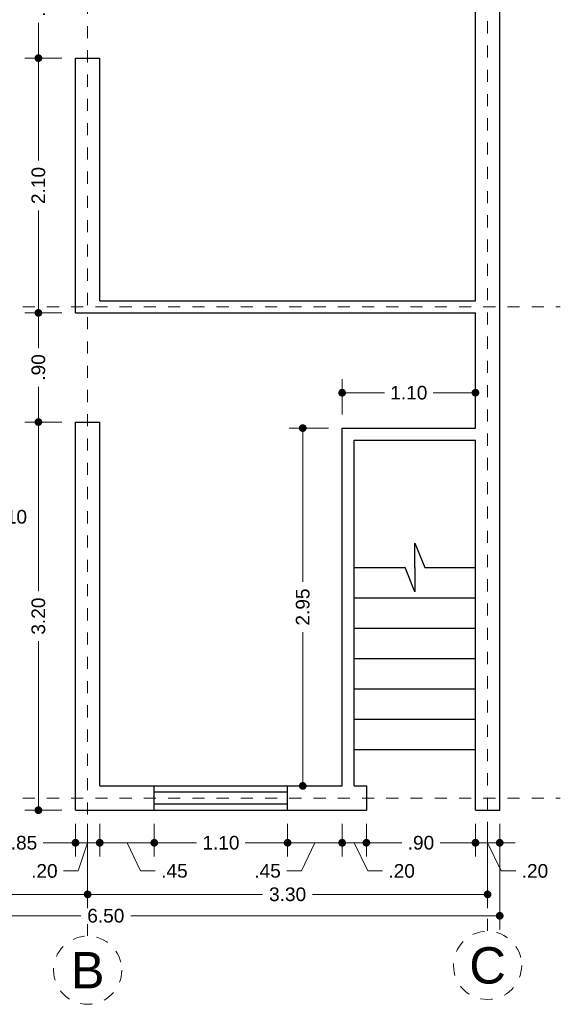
# Model space of a CAD drawing. Header units: millimetres. Extents: x 2564.8 to 2573.4, y 875.7 to 889.9.
# Tile 2 of 3: x 2568.9 to 2573.4, y 875.7 to 883.8. Entities that reach past the tile are written whole.
import ezdxf
from ezdxf.enums import TextEntityAlignment as Align

# ---------------------------------------------------------------- set-up
doc = ezdxf.new("R2010")
doc.units = ezdxf.units.MM
doc.header["$LTSCALE"] = 0.001
doc.linetypes.add('CENTER2', pattern=[28.575, 19.05, -3.175, 3.175, -3.175])
for name, color, linetype, lineweight in [('Cotas', 7, 'Continuous', 18), ('Ejes', 7, 'CENTER2', 5), ('Muros', 7, 'Continuous', 30), ('Ventanas', 250, 'Continuous', 25)]:
    doc.layers.add(name, color=color, linetype=linetype, lineweight=lineweight)
doc.styles.get("Standard").update_dxf_attribs({"font": 'arial.ttf'})
doc.dimstyles.new('1-75', dxfattribs={"dimscale": 75, "dimtxt": 0.0015, "dimasz": 0.00085, "dimexe": 0.0015, "dimexo": 0.0015, "dimgap": 0.0008, "dimtad": 0, "dimzin": 4, "dimdsep": 46, "dimtxsty": 'Standard', "dimblk": 'DOT', "dimcen": 0.0009, "dimclrd": 256, "dimclre": 256, "dimclrt": 256, "dimadec": 0, "dimazin": 0, "dimtfac": 1, "dimtofl": 0, "dimtmove": 1, "dimatfit": 2, "dimfxl": 0.0015, "dimtfill": 1, "dimtolj": 1, "dimtzin": 4, "dimlwd": -1, "dimlwe": -1, "dimarcsym": 0})

# ---------------------------------------------------------------- blocks, each defined once
blk = doc.blocks.new('_DOT')
at = {"color": 0, "linetype": 'ByBlock'}
blk.add_line((-0.5, 0), (-1, 0), dxfattribs=at)
at = {"color": 0, "linetype": 'ByBlock', "const_width": 0.5}
blk.add_lwpolyline([(-0.25, 0, 1), (0.25, 0, 1)], format="xyb", close=True, dxfattribs=at)
blk = doc.blocks.new('*D18')
at = {"layer": 'Cotas', "transparency": 16777216}
for p, q in [((2566.3564, 877.2183), (2566.3564, 876.3478)), ((2572.8564, 877.2183), (2572.8564, 876.3478)), ((2566.4202, 876.4603), (2569.4002, 876.4603)), ((2572.7927, 876.4603), (2569.8126, 876.4603))]:
    blk.add_line(p, q, dxfattribs=at)
at = {"layer": 'Defpoints', "color": 0, "transparency": 16777216}
for p in [(2566.3564, 877.3308), (2572.8564, 877.3308), (2572.8564, 876.4603)]:
    blk.add_point(p, dxfattribs=at)
at = {"layer": 'Cotas', "transparency": 16777216, "xscale": 0.06375, "yscale": 0.06375, "zscale": 0.06375, "rotation": 180}
blk.add_blockref('_DOT', (2566.3564, 876.4603), dxfattribs=at)
at = {"layer": 'Cotas', "transparency": 16777216, "xscale": 0.06375, "yscale": 0.06375, "zscale": 0.06375}
blk.add_blockref('_DOT', (2572.8564, 876.4603), dxfattribs=at)
at = {"layer": 'Cotas', "transparency": 16777216, "insert": (2569.6064, 876.4603), "char_height": 0.1125, "attachment_point": 5, "bg_fill": 3, "box_fill_scale": 1.1, "bg_fill_color": 256, "bg_fill_true_color": 13158600, "bg_fill_transparency": 0}
blk.add_mtext('\\A1;6.50', dxfattribs=at)
blk = doc.blocks.new('*D19')
at = {"layer": 'Cotas', "transparency": 16777216}
for p, q in [((2566.4564, 877.2183), (2566.4564, 876.5243)), ((2569.4564, 877.2183), (2569.4564, 876.5243)), ((2566.5202, 876.6368), (2567.7505, 876.6368)), ((2569.3927, 876.6368), (2568.1623, 876.6368))]:
    blk.add_line(p, q, dxfattribs=at)
at = {"layer": 'Defpoints', "color": 0, "transparency": 16777216}
for p in [(2566.4564, 877.3308), (2569.4564, 877.3308), (2569.4564, 876.6368)]:
    blk.add_point(p, dxfattribs=at)
at = {"layer": 'Cotas', "transparency": 16777216, "xscale": 0.06375, "yscale": 0.06375, "zscale": 0.06375, "rotation": 180}
blk.add_blockref('_DOT', (2566.4564, 876.6368), dxfattribs=at)
at = {"layer": 'Cotas', "transparency": 16777216, "xscale": 0.06375, "yscale": 0.06375, "zscale": 0.06375}
blk.add_blockref('_DOT', (2569.4564, 876.6368), dxfattribs=at)
at = {"layer": 'Cotas', "transparency": 16777216, "insert": (2567.9564, 876.6368), "char_height": 0.1125, "attachment_point": 5, "bg_fill": 3, "box_fill_scale": 1.1, "bg_fill_color": 256, "bg_fill_true_color": 13158600, "bg_fill_transparency": 0}
blk.add_mtext('\\A1;3.00', dxfattribs=at)
blk = doc.blocks.new('*D20')
at = {"layer": 'Cotas', "transparency": 16777216}
for p, q in [((2569.4564, 877.2183), (2569.4564, 876.5243)), ((2572.7564, 877.2183), (2572.7564, 876.5243)), ((2569.5202, 876.6368), (2570.9005, 876.6368)), ((2572.6927, 876.6368), (2571.3123, 876.6368))]:
    blk.add_line(p, q, dxfattribs=at)
at = {"layer": 'Defpoints', "color": 0, "transparency": 16777216}
for p in [(2569.4564, 877.3308), (2572.7564, 877.3308), (2572.7564, 876.6368)]:
    blk.add_point(p, dxfattribs=at)
at = {"layer": 'Cotas', "transparency": 16777216, "xscale": 0.06375, "yscale": 0.06375, "zscale": 0.06375, "rotation": 180}
blk.add_blockref('_DOT', (2569.4564, 876.6368), dxfattribs=at)
at = {"layer": 'Cotas', "transparency": 16777216, "xscale": 0.06375, "yscale": 0.06375, "zscale": 0.06375}
blk.add_blockref('_DOT', (2572.7564, 876.6368), dxfattribs=at)
at = {"layer": 'Cotas', "transparency": 16777216, "insert": (2571.1064, 876.6368), "char_height": 0.1125, "attachment_point": 5, "bg_fill": 3, "box_fill_scale": 1.1, "bg_fill_color": 256, "bg_fill_true_color": 13158600, "bg_fill_transparency": 0}
blk.add_mtext('\\A1;3.30', dxfattribs=at)
blk = doc.blocks.new('*D25')
at = {"layer": 'Cotas', "transparency": 16777216}
for p, q in [((2568.5064, 877.2183), (2568.5064, 876.9497)), ((2569.3564, 877.2183), (2569.3564, 876.9497)), ((2568.5702, 877.0622), (2568.7725, 877.0622)), ((2569.2927, 877.0622), (2569.0904, 877.0622))]:
    blk.add_line(p, q, dxfattribs=at)
at = {"layer": 'Defpoints', "color": 0, "transparency": 16777216}
for p in [(2568.5064, 877.3308), (2569.3564, 877.3308), (2569.3564, 877.0622)]:
    blk.add_point(p, dxfattribs=at)
at = {"layer": 'Cotas', "transparency": 16777216, "xscale": 0.06375, "yscale": 0.06375, "zscale": 0.06375, "rotation": 180}
blk.add_blockref('_DOT', (2568.5064, 877.0622), dxfattribs=at)
at = {"layer": 'Cotas', "transparency": 16777216, "xscale": 0.06375, "yscale": 0.06375, "zscale": 0.06375}
blk.add_blockref('_DOT', (2569.3564, 877.0622), dxfattribs=at)
at = {"layer": 'Cotas', "transparency": 16777216, "insert": (2568.9314, 877.0622), "char_height": 0.1125, "attachment_point": 5, "bg_fill": 3, "box_fill_scale": 1.1, "bg_fill_color": 256, "bg_fill_true_color": 13158600, "bg_fill_transparency": 0}
blk.add_mtext('\\A1;.85', dxfattribs=at)
blk = doc.blocks.new('*D26')
at = {"layer": 'Cotas', "transparency": 16777216}
for p, q in [((2569.3564, 877.2183), (2569.3564, 876.9497)), ((2569.5564, 877.2183), (2569.5564, 876.9497)), ((2569.2927, 877.0622), (2569.2289, 877.0622)), ((2569.3564, 877.0622), (2569.5564, 877.0622)), ((2569.4564, 877.0622), (2569.378, 876.8296)), ((2569.6202, 877.0622), (2569.6839, 877.0622)), ((2569.378, 876.8296), (2569.258, 876.8296))]:
    blk.add_line(p, q, dxfattribs=at)
at = {"layer": 'Defpoints', "color": 0, "transparency": 16777216}
for p in [(2569.3564, 877.3308), (2569.5564, 877.3308), (2569.5564, 877.0622)]:
    blk.add_point(p, dxfattribs=at)
at = {"layer": 'Cotas', "transparency": 16777216, "xscale": 0.06375, "yscale": 0.06375, "zscale": 0.06375}
blk.add_blockref('_DOT', (2569.3564, 877.0622), dxfattribs=at)
at = {"layer": 'Cotas', "transparency": 16777216, "xscale": 0.06375, "yscale": 0.06375, "zscale": 0.06375, "rotation": 180}
blk.add_blockref('_DOT', (2569.5564, 877.0622), dxfattribs=at)
at = {"layer": 'Cotas', "transparency": 16777216, "insert": (2569.0996, 876.8296), "char_height": 0.1125, "attachment_point": 5, "bg_fill": 3, "box_fill_scale": 1.1, "bg_fill_color": 256, "bg_fill_true_color": 13158600, "bg_fill_transparency": 0}
blk.add_mtext('\\A1;.20', dxfattribs=at)
blk = doc.blocks.new('*D27')
at = {"layer": 'Cotas', "transparency": 16777216}
for p, q in [((2569.5564, 877.2183), (2569.5564, 876.9497)), ((2570.0064, 877.2183), (2570.0064, 876.9497)), ((2569.6202, 877.0622), (2569.9427, 877.0622)), ((2569.7814, 877.0622), (2569.8937, 876.8303)), ((2569.8937, 876.8303), (2570.0137, 876.8303))]:
    blk.add_line(p, q, dxfattribs=at)
at = {"layer": 'Defpoints', "color": 0, "transparency": 16777216}
for p in [(2569.5564, 877.3308), (2570.0064, 877.3308), (2570.0064, 877.0622)]:
    blk.add_point(p, dxfattribs=at)
at = {"layer": 'Cotas', "transparency": 16777216, "xscale": 0.06375, "yscale": 0.06375, "zscale": 0.06375, "rotation": 180}
blk.add_blockref('_DOT', (2569.5564, 877.0622), dxfattribs=at)
at = {"layer": 'Cotas', "transparency": 16777216, "xscale": 0.06375, "yscale": 0.06375, "zscale": 0.06375}
blk.add_blockref('_DOT', (2570.0064, 877.0622), dxfattribs=at)
at = {"layer": 'Cotas', "transparency": 16777216, "insert": (2570.1726, 876.8303), "char_height": 0.1125, "attachment_point": 5, "bg_fill": 3, "box_fill_scale": 1.1, "bg_fill_color": 256, "bg_fill_true_color": 13158600, "bg_fill_transparency": 0}
blk.add_mtext('\\A1;.45', dxfattribs=at)
blk = doc.blocks.new('*D28')
at = {"layer": 'Cotas', "transparency": 16777216}
for p, q in [((2570.0064, 877.2183), (2570.0064, 876.9497)), ((2571.1064, 877.2183), (2571.1064, 876.9497)), ((2570.0702, 877.0622), (2570.3558, 877.0622)), ((2571.0427, 877.0622), (2570.757, 877.0622))]:
    blk.add_line(p, q, dxfattribs=at)
at = {"layer": 'Defpoints', "color": 0, "transparency": 16777216}
for p in [(2570.0064, 877.3308), (2571.1064, 877.3308), (2571.1064, 877.0622)]:
    blk.add_point(p, dxfattribs=at)
at = {"layer": 'Cotas', "transparency": 16777216, "xscale": 0.06375, "yscale": 0.06375, "zscale": 0.06375, "rotation": 180}
blk.add_blockref('_DOT', (2570.0064, 877.0622), dxfattribs=at)
at = {"layer": 'Cotas', "transparency": 16777216, "xscale": 0.06375, "yscale": 0.06375, "zscale": 0.06375}
blk.add_blockref('_DOT', (2571.1064, 877.0622), dxfattribs=at)
at = {"layer": 'Cotas', "transparency": 16777216, "insert": (2570.5564, 877.0622), "char_height": 0.1125, "attachment_point": 5, "bg_fill": 3, "box_fill_scale": 1.1, "bg_fill_color": 256, "bg_fill_true_color": 13158600, "bg_fill_transparency": 0}
blk.add_mtext('\\A1;1.10', dxfattribs=at)
blk = doc.blocks.new('*D29')
at = {"layer": 'Cotas', "transparency": 16777216}
for p, q in [((2571.1064, 877.2183), (2571.1064, 876.9497)), ((2571.5564, 877.2183), (2571.5564, 876.9497)), ((2571.1702, 877.0622), (2571.4927, 877.0622)), ((2571.3314, 877.0622), (2571.2199, 876.8303)), ((2571.2199, 876.8303), (2571.0999, 876.8303))]:
    blk.add_line(p, q, dxfattribs=at)
at = {"layer": 'Defpoints', "color": 0, "transparency": 16777216}
for p in [(2571.1064, 877.3308), (2571.5564, 877.3308), (2571.5564, 877.0622)]:
    blk.add_point(p, dxfattribs=at)
at = {"layer": 'Cotas', "transparency": 16777216, "xscale": 0.06375, "yscale": 0.06375, "zscale": 0.06375, "rotation": 180}
blk.add_blockref('_DOT', (2571.1064, 877.0622), dxfattribs=at)
at = {"layer": 'Cotas', "transparency": 16777216, "xscale": 0.06375, "yscale": 0.06375, "zscale": 0.06375}
blk.add_blockref('_DOT', (2571.5564, 877.0622), dxfattribs=at)
at = {"layer": 'Cotas', "transparency": 16777216, "insert": (2570.9409, 876.8303), "char_height": 0.1125, "attachment_point": 5, "bg_fill": 3, "box_fill_scale": 1.1, "bg_fill_color": 256, "bg_fill_true_color": 13158600, "bg_fill_transparency": 0}
blk.add_mtext('\\A1;.45', dxfattribs=at)
blk = doc.blocks.new('*D30')
at = {"layer": 'Cotas', "transparency": 16777216}
for p, q in [((2571.5564, 877.2183), (2571.5564, 876.9497)), ((2571.7564, 877.2183), (2571.7564, 876.9497)), ((2571.4927, 877.0622), (2571.4289, 877.0622)), ((2571.5564, 877.0622), (2571.7564, 877.0622)), ((2571.6564, 877.0622), (2571.7689, 876.8296)), ((2571.8202, 877.0622), (2571.8839, 877.0622)), ((2571.7689, 876.8296), (2571.8889, 876.8296))]:
    blk.add_line(p, q, dxfattribs=at)
at = {"layer": 'Defpoints', "color": 0, "transparency": 16777216}
for p in [(2571.5564, 877.3308), (2571.7564, 877.3308), (2571.7564, 877.0622)]:
    blk.add_point(p, dxfattribs=at)
at = {"layer": 'Cotas', "transparency": 16777216, "xscale": 0.06375, "yscale": 0.06375, "zscale": 0.06375}
blk.add_blockref('_DOT', (2571.5564, 877.0622), dxfattribs=at)
at = {"layer": 'Cotas', "transparency": 16777216, "xscale": 0.06375, "yscale": 0.06375, "zscale": 0.06375, "rotation": 180}
blk.add_blockref('_DOT', (2571.7564, 877.0622), dxfattribs=at)
at = {"layer": 'Cotas', "transparency": 16777216, "insert": (2572.0472, 876.8296), "char_height": 0.1125, "attachment_point": 5, "bg_fill": 3, "box_fill_scale": 1.1, "bg_fill_color": 256, "bg_fill_true_color": 13158600, "bg_fill_transparency": 0}
blk.add_mtext('\\A1;.20', dxfattribs=at)
blk = doc.blocks.new('*D31')
at = {"layer": 'Cotas', "transparency": 16777216}
for p, q in [((2571.7564, 877.2183), (2571.7564, 876.9497)), ((2572.6564, 877.2183), (2572.6564, 876.9497)), ((2571.8202, 877.0622), (2572.0481, 877.0622)), ((2572.5927, 877.0622), (2572.3648, 877.0622))]:
    blk.add_line(p, q, dxfattribs=at)
at = {"layer": 'Defpoints', "color": 0, "transparency": 16777216}
for p in [(2571.7564, 877.3308), (2572.6564, 877.3308), (2572.6564, 877.0622)]:
    blk.add_point(p, dxfattribs=at)
at = {"layer": 'Cotas', "transparency": 16777216, "xscale": 0.06375, "yscale": 0.06375, "zscale": 0.06375, "rotation": 180}
blk.add_blockref('_DOT', (2571.7564, 877.0622), dxfattribs=at)
at = {"layer": 'Cotas', "transparency": 16777216, "xscale": 0.06375, "yscale": 0.06375, "zscale": 0.06375}
blk.add_blockref('_DOT', (2572.6564, 877.0622), dxfattribs=at)
at = {"layer": 'Cotas', "transparency": 16777216, "insert": (2572.2064, 877.0622), "char_height": 0.1125, "attachment_point": 5, "bg_fill": 3, "box_fill_scale": 1.1, "bg_fill_color": 256, "bg_fill_true_color": 13158600, "bg_fill_transparency": 0}
blk.add_mtext('\\A1;.90', dxfattribs=at)
blk = doc.blocks.new('*D32')
at = {"layer": 'Cotas', "transparency": 16777216}
for p, q in [((2572.6564, 877.2183), (2572.6564, 876.9497)), ((2572.8564, 877.2183), (2572.8564, 876.9497)), ((2572.5927, 877.0622), (2572.5289, 877.0622)), ((2572.6564, 877.0622), (2572.8564, 877.0622)), ((2572.7564, 877.0622), (2572.8689, 876.8296)), ((2572.9202, 877.0622), (2572.9839, 877.0622)), ((2572.8689, 876.8296), (2572.9889, 876.8296))]:
    blk.add_line(p, q, dxfattribs=at)
at = {"layer": 'Defpoints', "color": 0, "transparency": 16777216}
for p in [(2572.6564, 877.3308), (2572.8564, 877.3308), (2572.8564, 877.0622)]:
    blk.add_point(p, dxfattribs=at)
at = {"layer": 'Cotas', "transparency": 16777216, "xscale": 0.06375, "yscale": 0.06375, "zscale": 0.06375}
blk.add_blockref('_DOT', (2572.6564, 877.0622), dxfattribs=at)
at = {"layer": 'Cotas', "transparency": 16777216, "xscale": 0.06375, "yscale": 0.06375, "zscale": 0.06375, "rotation": 180}
blk.add_blockref('_DOT', (2572.8564, 877.0622), dxfattribs=at)
at = {"layer": 'Cotas', "transparency": 16777216, "insert": (2573.1472, 876.8296), "char_height": 0.1125, "attachment_point": 5, "bg_fill": 3, "box_fill_scale": 1.1, "bg_fill_color": 256, "bg_fill_true_color": 13158600, "bg_fill_transparency": 0}
blk.add_mtext('\\A1;.20', dxfattribs=at)
blk = doc.blocks.new('*D33')
at = {"layer": 'Cotas', "transparency": 16777216}
for p, q in [((2569.2439, 880.5308), (2568.9378, 880.5308)), ((2569.0503, 880.467), (2569.0503, 879.1367)), ((2569.0503, 877.3945), (2569.0503, 878.7249)), ((2569.2439, 877.3308), (2568.9378, 877.3308))]:
    blk.add_line(p, q, dxfattribs=at)
at = {"layer": 'Defpoints', "color": 0, "transparency": 16777216}
for p in [(2569.0503, 880.5308), (2569.3564, 880.5308), (2569.3564, 877.3308)]:
    blk.add_point(p, dxfattribs=at)
at = {"layer": 'Cotas', "transparency": 16777216, "xscale": 0.06375, "yscale": 0.06375, "zscale": 0.06375}
for p, rotation in [((2569.0503, 880.5308), 90), ((2569.0503, 877.3308), 270)]:
    blk.add_blockref('_DOT', p, dxfattribs=dict(at, rotation=rotation))
at = {"layer": 'Cotas', "transparency": 16777216, "insert": (2569.0503, 878.9308), "char_height": 0.1125, "attachment_point": 5, "rotation": 90, "bg_fill": 3, "box_fill_scale": 1.1, "bg_fill_color": 256, "bg_fill_true_color": 13158600, "bg_fill_transparency": 0}
blk.add_mtext('\\A1;3.20', dxfattribs=at)
blk = doc.blocks.new('*D34')
at = {"layer": 'Cotas', "transparency": 16777216}
for p, q in [((2569.2439, 881.4308), (2568.9378, 881.4308)), ((2569.0503, 881.367), (2569.0503, 881.1391)), ((2569.0503, 880.5945), (2569.0503, 880.8224)), ((2569.2439, 880.5308), (2568.9378, 880.5308))]:
    blk.add_line(p, q, dxfattribs=at)
at = {"layer": 'Defpoints', "color": 0, "transparency": 16777216}
for p in [(2569.0503, 881.4308), (2569.3564, 881.4308), (2569.3564, 880.5308)]:
    blk.add_point(p, dxfattribs=at)
at = {"layer": 'Cotas', "transparency": 16777216, "xscale": 0.06375, "yscale": 0.06375, "zscale": 0.06375}
for p, rotation in [((2569.0503, 881.4308), 90), ((2569.0503, 880.5308), 270)]:
    blk.add_blockref('_DOT', p, dxfattribs=dict(at, rotation=rotation))
at = {"layer": 'Cotas', "transparency": 16777216, "insert": (2569.0503, 880.9808), "char_height": 0.1125, "attachment_point": 5, "rotation": 90, "bg_fill": 3, "box_fill_scale": 1.1, "bg_fill_color": 256, "bg_fill_true_color": 13158600, "bg_fill_transparency": 0}
blk.add_mtext('\\A1;.90', dxfattribs=at)
blk = doc.blocks.new('*D35')
at = {"layer": 'Cotas', "transparency": 16777216}
for p, q in [((2569.2439, 883.5308), (2568.9378, 883.5308)), ((2569.0503, 883.467), (2569.0503, 882.6876)), ((2569.0503, 881.4945), (2569.0503, 882.2739)), ((2569.2439, 881.4308), (2568.9378, 881.4308))]:
    blk.add_line(p, q, dxfattribs=at)
at = {"layer": 'Defpoints', "color": 0, "transparency": 16777216}
for p in [(2569.0503, 883.5308), (2569.3564, 883.5308), (2569.3564, 881.4308)]:
    blk.add_point(p, dxfattribs=at)
at = {"layer": 'Cotas', "transparency": 16777216, "xscale": 0.06375, "yscale": 0.06375, "zscale": 0.06375}
for p, rotation in [((2569.0503, 883.5308), 90), ((2569.0503, 881.4308), 270)]:
    blk.add_blockref('_DOT', p, dxfattribs=dict(at, rotation=rotation))
at = {"layer": 'Cotas', "transparency": 16777216, "insert": (2569.0503, 882.4808), "char_height": 0.1125, "attachment_point": 5, "rotation": 90, "bg_fill": 3, "box_fill_scale": 1.1, "bg_fill_color": 256, "bg_fill_true_color": 13158600, "bg_fill_transparency": 0}
blk.add_mtext('\\A1;2.10', dxfattribs=at)
blk = doc.blocks.new('*D36')
at = {"layer": 'Cotas', "transparency": 16777216}
for p, q in [((2569.2439, 884.4308), (2568.9378, 884.4308)), ((2569.0503, 884.367), (2569.0503, 884.1391)), ((2569.0503, 883.5945), (2569.0503, 883.8224)), ((2569.2439, 883.5308), (2568.9378, 883.5308))]:
    blk.add_line(p, q, dxfattribs=at)
at = {"layer": 'Defpoints', "color": 0, "transparency": 16777216}
for p in [(2569.0503, 884.4308), (2569.3564, 884.4308), (2569.3564, 883.5308)]:
    blk.add_point(p, dxfattribs=at)
at = {"layer": 'Cotas', "transparency": 16777216, "xscale": 0.06375, "yscale": 0.06375, "zscale": 0.06375}
for p, rotation in [((2569.0503, 884.4308), 90), ((2569.0503, 883.5308), 270)]:
    blk.add_blockref('_DOT', p, dxfattribs=dict(at, rotation=rotation))
at = {"layer": 'Cotas', "transparency": 16777216, "insert": (2569.0503, 883.9808), "char_height": 0.1125, "attachment_point": 5, "rotation": 90, "bg_fill": 3, "box_fill_scale": 1.1, "bg_fill_color": 256, "bg_fill_true_color": 13158600, "bg_fill_transparency": 0}
blk.add_mtext('\\A1;.90', dxfattribs=at)
blk = doc.blocks.new('*D44')
at = {"layer": 'Cotas', "transparency": 16777216}
for p, q in [((2568.4064, 880.2683), (2568.4064, 880.0116)), ((2568.5064, 880.2683), (2568.5064, 880.0116)), ((2568.3427, 880.1241), (2568.2789, 880.1241)), ((2568.4064, 880.1241), (2568.5064, 880.1241)), ((2568.4564, 880.1241), (2568.5689, 879.7493)), ((2568.5702, 880.1241), (2568.6339, 880.1241)), ((2568.5689, 879.7493), (2568.6889, 879.7493))]:
    blk.add_line(p, q, dxfattribs=at)
at = {"layer": 'Defpoints', "color": 0, "transparency": 16777216}
for p in [(2568.4064, 880.3808), (2568.5064, 880.3808), (2568.5064, 880.1241)]:
    blk.add_point(p, dxfattribs=at)
at = {"layer": 'Cotas', "transparency": 16777216, "xscale": 0.06375, "yscale": 0.06375, "zscale": 0.06375}
blk.add_blockref('_DOT', (2568.4064, 880.1241), dxfattribs=at)
at = {"layer": 'Cotas', "transparency": 16777216, "xscale": 0.06375, "yscale": 0.06375, "zscale": 0.06375, "rotation": 180}
blk.add_blockref('_DOT', (2568.5064, 880.1241), dxfattribs=at)
at = {"layer": 'Cotas', "transparency": 16777216, "insert": (2568.8472, 879.7493), "char_height": 0.1125, "attachment_point": 5, "bg_fill": 3, "box_fill_scale": 1.1, "bg_fill_color": 256, "bg_fill_true_color": 13158600, "bg_fill_transparency": 0}
blk.add_mtext('\\A1;.10', dxfattribs=at)
blk = doc.blocks.new('*D51')
at = {"layer": 'Cotas', "transparency": 16777216}
for p, q in [((2571.4439, 880.4808), (2571.1189, 880.4808)), ((2571.2314, 880.417), (2571.2314, 879.2133)), ((2571.2314, 877.5945), (2571.2314, 878.7983)), ((2571.4439, 877.5308), (2571.1189, 877.5308))]:
    blk.add_line(p, q, dxfattribs=at)
at = {"layer": 'Defpoints', "color": 0, "transparency": 16777216}
for p in [(2571.2314, 880.4808), (2571.5564, 880.4808), (2571.5564, 877.5308)]:
    blk.add_point(p, dxfattribs=at)
at = {"layer": 'Cotas', "transparency": 16777216, "xscale": 0.06375, "yscale": 0.06375, "zscale": 0.06375}
for p, rotation in [((2571.2314, 880.4808), 90), ((2571.2314, 877.5308), 270)]:
    blk.add_blockref('_DOT', p, dxfattribs=dict(at, rotation=rotation))
at = {"layer": 'Cotas', "transparency": 16777216, "insert": (2571.2314, 879.0058), "char_height": 0.1125, "attachment_point": 5, "rotation": 90, "bg_fill": 3, "box_fill_scale": 1.1, "bg_fill_color": 256, "bg_fill_true_color": 13158600, "bg_fill_transparency": 0}
blk.add_mtext('\\A1;2.95', dxfattribs=at)
blk = doc.blocks.new('*D52')
at = {"layer": 'Cotas', "transparency": 16777216}
for p, q in [((2571.5564, 880.5933), (2571.5564, 880.8848)), ((2572.6564, 880.5933), (2572.6564, 880.8848)), ((2571.6202, 880.7723), (2571.9058, 880.7723)), ((2572.5927, 880.7723), (2572.307, 880.7723))]:
    blk.add_line(p, q, dxfattribs=at)
at = {"layer": 'Defpoints', "color": 0, "transparency": 16777216}
for p in [(2572.6564, 880.7723), (2571.5564, 880.4808), (2572.6564, 880.4808)]:
    blk.add_point(p, dxfattribs=at)
at = {"layer": 'Cotas', "transparency": 16777216, "xscale": 0.06375, "yscale": 0.06375, "zscale": 0.06375, "rotation": 180}
blk.add_blockref('_DOT', (2571.5564, 880.7723), dxfattribs=at)
at = {"layer": 'Cotas', "transparency": 16777216, "xscale": 0.06375, "yscale": 0.06375, "zscale": 0.06375}
blk.add_blockref('_DOT', (2572.6564, 880.7723), dxfattribs=at)
at = {"layer": 'Cotas', "transparency": 16777216, "insert": (2572.1064, 880.7723), "char_height": 0.1125, "attachment_point": 5, "bg_fill": 3, "box_fill_scale": 1.1, "bg_fill_color": 256, "bg_fill_true_color": 13158600, "bg_fill_transparency": 0}
blk.add_mtext('\\A1;1.10', dxfattribs=at)

msp = doc.modelspace()

# ---------------------------------------------------------------- linework, layer by layer
at = {"layer": 'Ejes', "linetype": 'CENTER2'}
for p, q in [((2569.4564, 876.2956), (2569.4564, 889.9308)), ((2572.7564, 876.3352), (2572.7564, 889.9308)), ((2565.3205, 881.4808), (2573.3564, 881.4808)), ((2565.3205, 877.4308), (2573.3564, 877.4308))]:
    msp.add_line(p, q, dxfattribs=at)
at = {"layer": 'Ejes'}
for centre in [(2569.4564, 876.0118), (2572.7564, 876.0514)]:
    msp.add_circle(centre, 0.2812, dxfattribs=at)
at = {"layer": 'Muros'}
for p, q in [((2572.8564, 877.3308), (2572.8564, 889.4308)), ((2572.6564, 881.5308), (2572.6564, 884.4308)), ((2569.3564, 881.4308), (2569.3564, 883.5308)), ((2569.3564, 883.5308), (2569.5564, 883.5308)), ((2569.5564, 881.5308), (2569.5564, 883.5308)), ((2569.3564, 881.4308), (2569.3564, 881.5308)), ((2569.5564, 881.5308), (2572.6564, 881.5308)), ((2569.3564, 881.4308), (2572.6564, 881.4308)), ((2572.6564, 880.4808), (2572.6564, 881.4308)), ((2569.3564, 877.3308), (2569.3564, 880.5308)), ((2569.3564, 880.5308), (2569.5564, 880.5308)), ((2569.5564, 877.5308), (2569.5564, 880.5308)), ((2571.5564, 877.5308), (2571.5564, 880.4808)), ((2571.5564, 880.4808), (2572.6564, 880.4808)), ((2571.6564, 877.5308), (2571.6564, 880.3808)), ((2571.6564, 880.3808), (2572.6564, 880.3808)), ((2572.6564, 877.3308), (2572.6564, 880.3808)), ((2572.1564, 879.3308), (2572.1564, 879.5311)), ((2572.1564, 879.5311), (2572.2373, 879.3308)), ((2571.6564, 879.3308), (2572.0755, 879.3308)), ((2572.1564, 879.1304), (2572.0755, 879.3308)), ((2572.1564, 879.3308), (2572.1564, 879.1304)), ((2572.2373, 879.3308), (2572.6564, 879.3308)), ((2571.6564, 879.0808), (2572.6564, 879.0808)), ((2571.6564, 878.8308), (2572.6564, 878.8308)), ((2571.6564, 878.5808), (2572.6564, 878.5808)), ((2571.6564, 878.3308), (2572.6564, 878.3308)), ((2571.6564, 878.0808), (2572.6564, 878.0808)), ((2571.6564, 877.8308), (2572.6564, 877.8308)), ((2569.5564, 877.5308), (2571.5564, 877.5308)), ((2571.6564, 877.5308), (2571.7564, 877.5308)), ((2571.7564, 877.5308), (2571.7564, 877.3308)), ((2569.3564, 877.3308), (2571.7564, 877.3308)), ((2572.6564, 877.3308), (2572.8564, 877.3308))]:
    msp.add_line(p, q, dxfattribs=at)
at = {"layer": 'Ventanas'}
for p, q in [((2570.0064, 877.3308), (2570.0064, 877.5308)), ((2571.1064, 877.3308), (2571.1064, 877.5308)), ((2571.1064, 877.4808), (2570.0064, 877.4808)), ((2571.1064, 877.3808), (2570.0064, 877.3808))]:
    msp.add_line(p, q, dxfattribs=at)

# ---------------------------------------------------------------- texts
at = {"layer": 'Ejes'}
for s, p in [('C', (2572.7564, 876.0514)), ('B', (2569.4564, 876.0118))]:
    msp.add_text(s, height=0.3, dxfattribs=at).set_placement(p, align=Align.MIDDLE_CENTER)

# ---------------------------------------------------------------- next in the draw order: dimensions: what is measured, and where the dimension line sits
at = {"layer": 'Cotas'}
dim = msp.add_linear_dim(base=(2571.2314, 880.4808), p1=(2571.5564, 877.5308), p2=(2571.5564, 880.4808), angle=90, dimstyle='1-75', dxfattribs=at)
dim.commit()
dim.dimension.update_dxf_attribs({"geometry": '*D51', "text_midpoint": (2571.2314, 879.0058)})
dim = msp.add_linear_dim(base=(2572.8564, 876.4603), p1=(2566.3564, 877.3308), p2=(2572.8564, 877.3308), dimstyle='1-75', dxfattribs=at)
dim.commit()
dim.dimension.update_dxf_attribs({"geometry": '*D18', "text_midpoint": (2569.6064, 876.4603)})

# ---------------------------------------------------------------- next in the draw order: dimensions: what is measured, and where the dimension line sits
for base, p1, p2, picture, middle in [((2572.6564, 880.7723), (2571.5564, 880.4808), (2572.6564, 880.4808), '*D52', (2572.1064, 880.7723)), ((2569.4564, 876.6368), (2566.4564, 877.3308), (2569.4564, 877.3308), '*D19', (2567.9564, 876.6368))]:
    dim = msp.add_linear_dim(base=base, p1=p1, p2=p2, dimstyle='1-75', dxfattribs=at)
    dim.commit()
    dim.dimension.update_dxf_attribs({"geometry": picture, "text_midpoint": middle})

# ---------------------------------------------------------------- next in the draw order: dimensions: what is measured, and where the dimension line sits
dim = msp.add_linear_dim(base=(2572.7564, 876.6368), p1=(2569.4564, 877.3308), p2=(2572.7564, 877.3308), dimstyle='1-75', dxfattribs=at)
dim.commit()
dim.dimension.update_dxf_attribs({"geometry": '*D20', "text_midpoint": (2571.1064, 876.6368)})

# ---------------------------------------------------------------- next in the draw order: dimensions: what is measured, and where the dimension line sits
dim = msp.add_linear_dim(base=(2569.3564, 877.0622), p1=(2568.5064, 877.3308), p2=(2569.3564, 877.3308), dimstyle='1-75', dxfattribs=at)
dim.commit()
dim.dimension.update_dxf_attribs({"geometry": '*D25', "text_midpoint": (2568.9314, 877.0622)})

# ---------------------------------------------------------------- next in the draw order: dimensions: what is measured, and where the dimension line sits
dim = msp.add_linear_dim(base=(2569.5564, 877.0622), p1=(2569.3564, 877.3308), p2=(2569.5564, 877.3308), dimstyle='1-75', dxfattribs=at)
dim.commit()
dim.dimension.update_dxf_attribs({"geometry": '*D26', "text_midpoint": (2569.198, 876.8296), "dimtype": 160})

# ---------------------------------------------------------------- next in the draw order: dimensions: what is measured, and where the dimension line sits
dim = msp.add_linear_dim(base=(2569.0503, 880.5308), p1=(2569.3564, 877.3308), p2=(2569.3564, 880.5308), angle=90, dimstyle='1-75', dxfattribs=at)
dim.commit()
dim.dimension.update_dxf_attribs({"geometry": '*D33', "text_midpoint": (2569.0503, 878.9308)})
dim = msp.add_linear_dim(base=(2570.0064, 877.0622), p1=(2569.5564, 877.3308), p2=(2570.0064, 877.3308), dimstyle='1-75', dxfattribs=at)
dim.commit()
dim.dimension.update_dxf_attribs({"geometry": '*D27', "text_midpoint": (2570.0737, 876.8303), "dimtype": 160})

# ---------------------------------------------------------------- next in the draw order: dimensions: what is measured, and where the dimension line sits
dim = msp.add_linear_dim(base=(2569.0503, 881.4308), p1=(2569.3564, 880.5308), p2=(2569.3564, 881.4308), angle=90, dimstyle='1-75', dxfattribs=at)
dim.commit()
dim.dimension.update_dxf_attribs({"geometry": '*D34', "text_midpoint": (2569.0503, 880.9808)})
for base, p1, p2, picture, middle in [((2568.5064, 880.1241), (2568.4064, 880.3808), (2568.5064, 880.3808), '*D44', (2568.7489, 879.7493)), ((2571.1064, 877.0622), (2570.0064, 877.3308), (2571.1064, 877.3308), '*D28', (2570.5564, 877.0622))]:
    dim = msp.add_linear_dim(base=base, p1=p1, p2=p2, dimstyle='1-75', dxfattribs=at)
    dim.commit()
    dim.dimension.update_dxf_attribs({"geometry": picture, "text_midpoint": middle})

# ---------------------------------------------------------------- next in the draw order: dimensions: what is measured, and where the dimension line sits
dim = msp.add_linear_dim(base=(2569.0503, 883.5308), p1=(2569.3564, 881.4308), p2=(2569.3564, 883.5308), angle=90, dimstyle='1-75', dxfattribs=at)
dim.commit()
dim.dimension.update_dxf_attribs({"geometry": '*D35', "text_midpoint": (2569.0503, 882.4808)})
dim = msp.add_linear_dim(base=(2571.5564, 877.0622), p1=(2571.1064, 877.3308), p2=(2571.5564, 877.3308), dimstyle='1-75', dxfattribs=at)
dim.commit()
dim.dimension.update_dxf_attribs({"geometry": '*D29', "text_midpoint": (2571.0399, 876.8303), "dimtype": 160})

# ---------------------------------------------------------------- next in the draw order: dimensions: what is measured, and where the dimension line sits
dim = msp.add_linear_dim(base=(2569.0503, 884.4308), p1=(2569.3564, 883.5308), p2=(2569.3564, 884.4308), angle=90, dimstyle='1-75', dxfattribs=at)
dim.commit()
dim.dimension.update_dxf_attribs({"geometry": '*D36', "text_midpoint": (2569.0503, 883.9808)})
dim = msp.add_linear_dim(base=(2571.7564, 877.0622), p1=(2571.5564, 877.3308), p2=(2571.7564, 877.3308), dimstyle='1-75', dxfattribs=at)
dim.commit()
dim.dimension.update_dxf_attribs({"geometry": '*D30', "text_midpoint": (2571.9489, 876.8296), "dimtype": 160})

# ---------------------------------------------------------------- next in the draw order: dimensions: what is measured, and where the dimension line sits
dim = msp.add_linear_dim(base=(2572.6564, 877.0622), p1=(2571.7564, 877.3308), p2=(2572.6564, 877.3308), dimstyle='1-75', dxfattribs=at)
dim.commit()
dim.dimension.update_dxf_attribs({"geometry": '*D31', "text_midpoint": (2572.2064, 877.0622)})

# ---------------------------------------------------------------- next in the draw order: dimensions: what is measured, and where the dimension line sits
dim = msp.add_linear_dim(base=(2572.8564, 877.0622), p1=(2572.6564, 877.3308), p2=(2572.8564, 877.3308), dimstyle='1-75', dxfattribs=at)
dim.commit()
dim.dimension.update_dxf_attribs({"geometry": '*D32', "text_midpoint": (2573.0489, 876.8296), "dimtype": 160})

doc.saveas('drawing.dxf')
